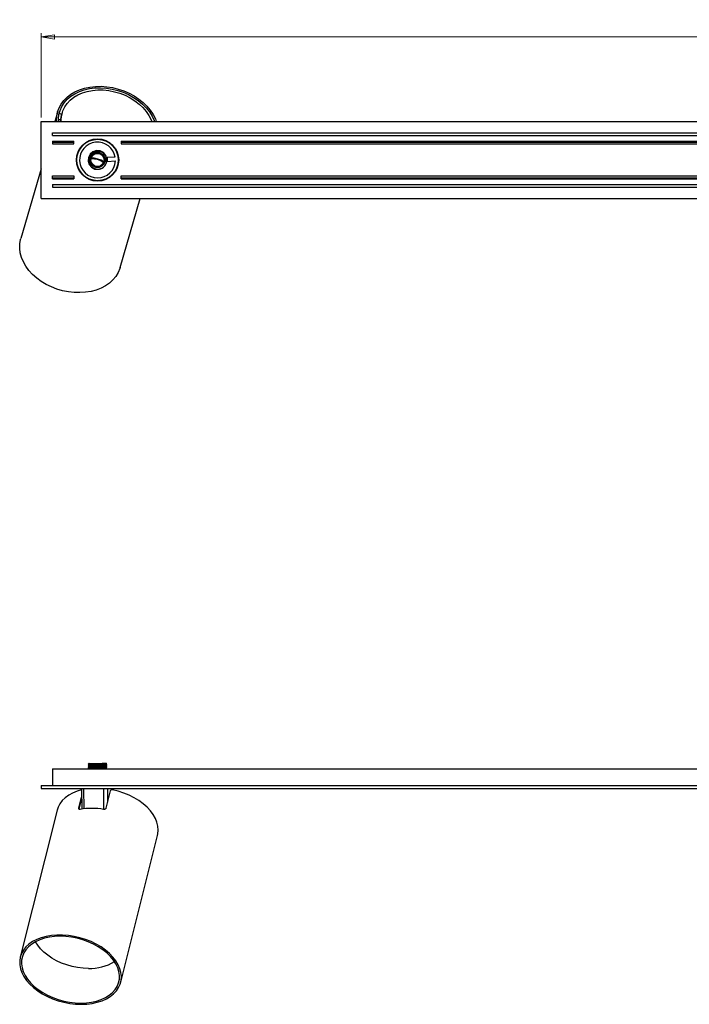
# Model space of a CAD drawing. Header units: millimetres. Extents: x 351 to 1046, y 379 to 649.
# Tile 2 of 4: x 521 to 699, y 388 to 649. Entities that reach past the tile are written whole.
import ezdxf

# ---------------------------------------------------------------- set-up
doc = ezdxf.new("R2010")
doc.units = ezdxf.units.MM
doc.styles.add('SLDTEXTSTYLE0', font='TXT', dxfattribs={"width": 0.75})
doc.dimstyles.new('SLDDIMSTYLE0', dxfattribs={"dimtxt": 3.5, "dimasz": 3.556, "dimexe": 0, "dimexo": 0.0625, "dimgap": 0.875, "dimtad": 1, "dimdec": 0, "dimlfac": 2, "dimrnd": 1e-09, "dimzin": 12, "dimdsep": 46, "dimtxsty": 'SLDTEXTSTYLE0', "dimblk1": 'CLOSED', "dimblk2": 'CLOSED', "dimsah": 1, "dimcen": 0.09, "dimadec": 0, "dimazin": 3, "dimtfac": 1, "dimtdec": 0, "dimtofl": 0, "dimtmove": 0, "dimatfit": 3, "dimldrblk": 'CLOSED', "dimfxl": 0, "dimfrac": 2, "dimtolj": 1, "dimtzin": 12, "dimarcsym": 0})

# ---------------------------------------------------------------- blocks, each defined once
blk = doc.blocks.new('_Closed')
at = {"color": 0, "linetype": 'ByBlock', "lineweight": -2}
for p, q in [((-1, 0.166667), (0, 0)), ((-1, 0.166667), (-1, -0.166667)), ((0, 0), (-1, -0.166667)), ((0, 0), (-1, 0))]:
    blk.add_line(p, q, dxfattribs=at)
blk = doc.blocks.new('_D_2')
at = {"color": 7, "linetype": 'Continuous', "lineweight": 0}
for p, q in [((526.33, 623.04), (526.33, 645.47)), ((526.33, 644.47), (876.33, 644.47)), ((876.33, 623.04), (876.33, 645.47))]:
    blk.add_line(p, q, dxfattribs=at)
at = {"color": 7, "linetype": 'Continuous', "lineweight": 18, "xscale": 3.556, "yscale": 3.556, "rotation": 180.0000000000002}
blk.add_blockref('_Closed', (526.33, 644.47, 15.48), dxfattribs=at)
at = {"color": 7, "linetype": 'Continuous', "lineweight": 18, "xscale": 3.556, "yscale": 3.556}
blk.add_blockref('_Closed', (876.33, 644.47, 15.48), dxfattribs=at)
at = {"color": 7, "linetype": 'Continuous', "lineweight": 18, "insert": (704.91, 648.98), "char_height": 3.5, "attachment_point": 1, "style": 'SLDTEXTSTYLE0'}
blk.add_mtext('700', dxfattribs=at)

msp = doc.modelspace()

# ---------------------------------------------------------------- linework, layer by layer
at = {"color": 7, "linetype": 'Continuous', "lineweight": 25}
for p, q in [((530.76, 624.66), (530, 622.04)), ((530.94, 622.61), (531.53, 622.44)), ((531.84, 623.91), (531.13, 624.11)), ((531.96, 624.31), (531.77, 623.67)), ((526.33, 601.54), (526.33, 622.04)), ((526.33, 622.04), (876.33, 622.04)), ((529.33, 619.04), (873.33, 619.04)), ((529.33, 618.29), (529.33, 619.04)), ((529.33, 618.29), (873.33, 618.29)), ((539.6, 617.01), (539.64, 617.16)), ((540, 617.26), (540.25, 617.19)), ((540.14, 617.29), (540.4, 617.21)), ((529.33, 616.79), (535.08, 616.79)), ((529.33, 616.79), (529.33, 616.54)), ((529.33, 616.54), (529.33, 616.04)), ((529.33, 616.54), (535.08, 616.54)), ((529.33, 616.04), (535.08, 616.04)), ((535.08, 616.54), (535.08, 616.79)), ((535.08, 616.04), (535.08, 616.54)), ((538.86, 616.7), (538.9, 616.87)), ((545.03, 615.87), (545.29, 615.79)), ((545.14, 615.77), (545.39, 615.69)), ((545.64, 615.41), (545.6, 615.27)), ((546.11, 614.77), (546.06, 614.61)), ((547.58, 616.79), (800.08, 616.79)), ((547.58, 616.79), (547.58, 616.54)), ((547.58, 616.54), (800.08, 616.54)), ((547.58, 616.54), (547.58, 616.04)), ((547.58, 616.04), (800.08, 616.04)), ((536.06, 613.36), (535.95, 613.44)), ((536.19, 613.75), (536.09, 613.82)), ((536.43, 614.29), (536.33, 614.36)), ((539.05, 612.72), (539, 612.74)), ((546.02, 612.55), (543.85, 612.43)), ((543.85, 612.43), (543.91, 611.43)), ((526.33, 609.45), (520.95, 590.93)), ((538.84, 611.64), (538.86, 611.63)), ((543.91, 611.43), (546.08, 611.55)), ((546.76, 610.3), (546.63, 610.29)), ((546.85, 610.69), (546.72, 610.68)), ((546.94, 611.28), (546.81, 611.27)), ((529.33, 607.05), (529.33, 607.54)), ((529.33, 607.54), (535.08, 607.54)), ((529.33, 607.05), (535.08, 607.05)), ((529.33, 606.79), (529.33, 607.05)), ((529.33, 606.79), (535.08, 606.79)), ((535.08, 607.54), (535.08, 607.05)), ((535.08, 607.05), (535.08, 606.79)), ((536.56, 608.82), (536.61, 608.98)), ((538.18, 607.29), (537.73, 607.48)), ((543.81, 606.88), (543.76, 606.72)), ((547.58, 607.05), (547.58, 607.54)), ((547.58, 607.54), (800.08, 607.54)), ((547.58, 607.05), (800.08, 607.05)), ((547.58, 606.79), (547.58, 607.05)), ((547.58, 606.79), (800.08, 606.79)), ((529.33, 605.29), (529.33, 604.54)), ((529.33, 605.29), (873.33, 605.29)), ((529.33, 604.54), (873.33, 604.54)), ((542.06, 606.22), (541.58, 606.3)), ((526.33, 601.54), (876.33, 601.54)), ((547.35, 583.25), (552.67, 601.54)), ((529.33, 450.14), (529.33, 445.64)), ((529.33, 450.14), (873.33, 450.14)), ((538.83, 451.37), (538.83, 451.31)), ((538.83, 450.87), (538.83, 450.81)), ((538.83, 450.37), (538.83, 450.31)), ((539.1, 451.15), (539.1, 451.03)), ((539.1, 450.65), (539.1, 450.53)), ((539.1, 450.15), (539.1, 450.14)), ((539.12, 451.54), (539.13, 451.53)), ((542.54, 451.54), (543.73, 451.54)), ((543.56, 451.28), (543.56, 451.4)), ((543.56, 450.78), (543.56, 450.9)), ((543.56, 450.28), (543.56, 450.4)), ((543.83, 451.06), (543.83, 451.12)), ((543.83, 450.56), (543.83, 450.62)), ((526.33, 445.64), (526.33, 444.89)), ((526.33, 445.64), (876.33, 445.64)), ((526.33, 444.89), (876.33, 444.89)), ((537.08, 444.8), (537.07, 444.89)), ((537.08, 444.79), (537.14, 439.41)), ((543.05, 444.79), (537.62, 444.79)), ((545.55, 444.79), (543.98, 444.79)), ((545.58, 444.48), (545.58, 444.79)), ((536.35, 439.62), (537.11, 442.62)), ((544.72, 444.26), (543.55, 439.62)), ((536.48, 439.35), (537.11, 441.87)), ((530.62, 439.14), (520.81, 400.12)), ((547.48, 393.42), (557.29, 432.43))]:
    msp.add_line(p, q, dxfattribs=at)
at = {"color": 8, "linetype": 'Continuous', "lineweight": 25}
for p, q in [((537.62, 444.89), (537.62, 444.79)), ((537.62, 444.79), (537.68, 439.48)), ((543.02, 439.33), (543.05, 444.79)), ((543.04, 444.89), (543.05, 444.79)), ((543.98, 444.79), (543.96, 441.22)), ((543.99, 444.89), (543.98, 444.79)), ((545.56, 444.89), (545.55, 444.79)), ((545.55, 444.48), (545.55, 444.79)), ((536.35, 439.62), (536.42, 439.38))]:
    msp.add_line(p, q, dxfattribs=at)
at = {"color": 7, "linetype": 'Continuous', "lineweight": 25, "flags": 128}
for points in [[(530.46, 622.04), (530.46, 622.23), (530.5, 623.4), (530.72, 624.54), (531.11, 625.63), (531.66, 626.65), (532.37, 627.61), (533.23, 628.47), (534.22, 629.24), (535.34, 629.9), (536.57, 630.45), (537.89, 630.87), (539.29, 631.16), (540.76, 631.32), (542.26, 631.35), (543.78, 631.24), (545.3, 631), (546.81, 630.63), (548.28, 630.14), (549.7, 629.52), (551.04, 628.8), (552.3, 627.97), (553.44, 627.05), (554.47, 626.05), (555.36, 624.98), (556.1, 623.86), (556.69, 622.71), (556.95, 622.04)], [(530.95, 622.04), (530.95, 622.68), (531.07, 623.84), (531.38, 624.95), (531.85, 626.01), (532.5, 626.99), (533.3, 627.9), (534.24, 628.7), (535.32, 629.39), (536.52, 629.97), (537.82, 630.42), (539.21, 630.74), (540.66, 630.93), (542.16, 630.97), (543.68, 630.88), (545.2, 630.64), (546.71, 630.28), (548.18, 629.78), (549.59, 629.16), (550.93, 628.42), (552.16, 627.58), (553.29, 626.65), (554.29, 625.63), (555.14, 624.56), (555.85, 623.43), (556.39, 622.26), (556.47, 622.04)], [(531.69, 622.04), (531.69, 622.66), (531.82, 623.78), (532.14, 624.86), (532.63, 625.87), (533.28, 626.82), (534.09, 627.67), (535.04, 628.43), (536.12, 629.07), (537.31, 629.6), (538.61, 630), (539.98, 630.26), (541.4, 630.39), (542.87, 630.38), (544.35, 630.22), (545.82, 629.93), (547.27, 629.51), (548.67, 628.97), (550, 628.3), (551.25, 627.52), (552.38, 626.65), (553.4, 625.69), (554.28, 624.67), (555, 623.58), (555.57, 622.46), (555.73, 622.04)], [(531.5, 622.04), (531.64, 623.14), (531.77, 623.67)], [(543.79, 611.78), (543.82, 612.07), (543.53, 613), (542.9, 613.74), (542.03, 614.19), (541.06, 614.28), (540.13, 613.98), (539.38, 613.36), (538.93, 612.49), (538.85, 611.52), (539.14, 610.59), (539.77, 609.84), (540.64, 609.39), (541.61, 609.31), (542.54, 609.6), (542.54, 609.6)], [(541.4, 612.04), (540.46, 612.24), (539.66, 612.31)], [(543.02, 611.34), (542.31, 611.7), (541.4, 612.04)], [(547.35, 583.25), (547.26, 582.97), (546.81, 581.89), (546.19, 580.88), (545.42, 579.95), (544.49, 579.11), (543.44, 578.38), (542.26, 577.76), (540.97, 577.26), (539.6, 576.89), (538.16, 576.66), (536.66, 576.56), (535.13, 576.59), (533.59, 576.77), (532.05, 577.07), (530.55, 577.51), (529.09, 578.08), (527.69, 578.76), (526.38, 579.55), (525.17, 580.43), (524.08, 581.41), (523.12, 582.46), (522.3, 583.56), (521.64, 584.72), (521.14, 585.91), (520.81, 587.11), (520.65, 588.31), (520.67, 589.49), (520.87, 590.65), (520.95, 590.93)], [(557.29, 432.43), (557.38, 432.83), (557.47, 433.83), (557.38, 434.86), (557.13, 435.9), (556.7, 436.94), (556.11, 437.96), (555.37, 438.95), (554.48, 439.91), (553.46, 440.81), (552.31, 441.65), (551.06, 442.41), (549.72, 443.09), (548.31, 443.67), (546.83, 444.16), (545.33, 444.53)], [(545.59, 444.89), (545.59, 444.89), (545.58, 444.79)], [(537.09, 444.51), (535.89, 444.16), (534.72, 443.67), (533.67, 443.09), (532.75, 442.41), (531.97, 441.65), (531.34, 440.81), (530.88, 439.91), (530.62, 439.14)], [(537, 387.57), (538.49, 387.63), (539.92, 387.81), (541.27, 388.1), (542.53, 388.51), (543.69, 389.03), (544.72, 389.65), (545.61, 390.36), (546.35, 391.15), (546.93, 392.02), (547.34, 392.95), (547.59, 393.93), (547.66, 394.94), (547.55, 395.98), (547.26, 397.03), (546.81, 398.08), (546.19, 399.11), (545.42, 400.11), (544.49, 401.06), (543.44, 401.96), (542.26, 402.79), (540.97, 403.55), (539.6, 404.21), (538.16, 404.78), (536.66, 405.24), (535.13, 405.6), (533.59, 405.83), (532.05, 405.95), (530.55, 405.95), (529.09, 405.83), (527.69, 405.6), (526.38, 405.24), (525.17, 404.78), (524.08, 404.21), (523.12, 403.55), (522.3, 402.79), (521.64, 401.96), (521.14, 401.06), (520.81, 400.11), (520.65, 399.11), (520.67, 398.08), (520.87, 397.03), (521.24, 395.98), (521.78, 394.94), (522.47, 393.93), (523.32, 392.95), (524.32, 392.02), (525.44, 391.15), (526.67, 390.36), (528, 389.65), (529.41, 389.03), (530.88, 388.51), (532.4, 388.1), (533.94, 387.81), (535.48, 387.63), (537, 387.57)], [(536.9, 387.9), (538.36, 387.96), (539.76, 388.14), (541.08, 388.44), (542.32, 388.85), (543.44, 389.36), (544.43, 389.98), (545.29, 390.68), (546, 391.47), (546.54, 392.34), (546.92, 393.26), (547.13, 394.23), (547.16, 395.23), (547.01, 396.25), (546.69, 397.28), (546.2, 398.31), (545.55, 399.31), (544.74, 400.28), (543.79, 401.2), (542.71, 402.06), (541.52, 402.85), (540.22, 403.56), (538.84, 404.18), (537.4, 404.69), (535.92, 405.1), (534.41, 405.4), (532.89, 405.58), (531.4, 405.64), (529.94, 405.58), (528.54, 405.4), (527.21, 405.1), (525.98, 404.69), (524.86, 404.18), (523.86, 403.56), (523.01, 402.85), (522.3, 402.06), (521.76, 401.2), (521.38, 400.28), (521.17, 399.31), (521.14, 398.31), (521.29, 397.28), (521.61, 396.25), (522.1, 395.23), (522.75, 394.23), (523.56, 393.26), (524.51, 392.34), (525.59, 391.47), (526.78, 390.68), (528.08, 389.98), (529.45, 389.36), (530.9, 388.85), (532.38, 388.44), (533.89, 388.14), (535.4, 387.96), (536.9, 387.9)], [(538.93, 397.1), (537.49, 397.16), (536.04, 397.33), (534.59, 397.62), (533.16, 398.02), (531.78, 398.53), (530.46, 399.13), (529.23, 399.82), (528.1, 400.59), (527.08, 401.42), (526.19, 402.32), (525.44, 403.26), (524.87, 404.18)]]:
    msp.add_lwpolyline(points, dxfattribs=at)
at = {"color": 7, "linetype": 'Continuous', "lineweight": 25}
for radius in [5.62, 5.5, 2, 1.75]:
    msp.add_circle((541.33, 611.79), radius, dxfattribs=at)
for centre, radius, start, end in [((541.33, 611.79), 4.75, 9.1124, 357.0278), ((540.2, 607.99), 4.07, 73.3351, 98.4131), ((540.26, 607.97), 4.07, 49.1536, 74.2315), ((541.33, 611.79), 2.5, 298.7833, 343.7833), ((543.53, 610.73), 0.666, 69.9822, 154.4503), ((539.83, 420.82), 18.77, 80.4319, 99.5681), ((539.36, 409.51), 12.42, 268.0303, 301.4167)]:
    msp.add_arc(centre, radius, start, end, dxfattribs=at)
at = {"color": 8, "linetype": 'Continuous', "lineweight": 25}
for centre, major_axis, start_param, end_param in [((537.83, 444.79), (0.75, -0.005), 1.853972, 3.141356), ((544.83, 444.79), (0.75, 0.005), 6.000086, 6.28342)]:
    msp.add_ellipse(centre, major_axis=major_axis, ratio=0.00396, start_param=start_param, end_param=end_param, dxfattribs=at)
at = {"color": 7, "linetype": 'Continuous', "lineweight": 25}
msp.add_ellipse((543.26, 444.79), major_axis=(0.75, 0.003), ratio=0.00721, start_param=0.282969, end_param=1.853689, dxfattribs=at)
for points, knots in [([(541.09, 614.01), (541.01, 614), (540.68, 613.95), (540.13, 613.72), (539.56, 613.21), (539.19, 612.54), (539.09, 611.96), (539.11, 611.63), (539.12, 611.55)], [0, 0, 0, 0, 0.0718, 0.286448, 0.501095, 0.715743, 0.93039, 1, 1, 1, 1]), ([(543.73, 611.1), (543.77, 611.32), (543.84, 611.81), (543.66, 612.58), (543.23, 613.29), (542.59, 613.8), (541.84, 614.07), (541.34, 614.03), (541.09, 614.01)], [0, 0, 0, 0, 0.144785, 0.321878, 0.499028, 0.672515, 0.841766, 1, 1, 1, 1]), ([(539.12, 611.55), (539.15, 611.33), (539.21, 610.88), (539.56, 610.25), (540.11, 609.73), (540.83, 609.4), (541.64, 609.32), (542.22, 609.45), (542.5, 609.59), (542.54, 609.6)], [0, 0, 0, 0, 0.145028, 0.289979, 0.456545, 0.625702, 0.796504, 0.973544, 1, 1, 1, 1]), ([(539.11, 451.53), (539.06, 451.51), (538.97, 451.46), (538.88, 451.4), (538.84, 451.38)], [0, 0, 0, 0, 0.499963, 1, 1, 1, 1]), ([(538.84, 451.31), (538.88, 451.28), (538.97, 451.23), (539.06, 451.18), (539.1, 451.15)], [0, 0, 0, 0, 0.507773, 1, 1, 1, 1]), ([(539.11, 451.03), (539.06, 451.01), (538.97, 450.96), (538.88, 450.9), (538.84, 450.88)], [0, 0, 0, 0, 0.499963, 1, 1, 1, 1]), ([(538.84, 450.81), (538.88, 450.78), (538.97, 450.73), (539.06, 450.68), (539.1, 450.65)], [0, 0, 0, 0, 0.507773, 1, 1, 1, 1]), ([(539.11, 450.53), (539.06, 450.51), (538.97, 450.46), (538.88, 450.4), (538.84, 450.38)], [0, 0, 0, 0, 0.4999633, 1, 1, 1, 1]), ([(538.84, 450.31), (538.88, 450.28), (538.97, 450.23), (539.06, 450.18), (539.1, 450.15)], [0, 0, 0, 0, 0.507773, 1, 1, 1, 1]), ([(538.87, 451.37), (538.86, 451.38), (538.81, 451.39), (539.1, 451.41), (539.73, 451.44), (540.62, 451.48), (541.62, 451.51), (542.23, 451.53), (542.54, 451.54)], [0, 0, 0, 0, 0.052692, 0.242153, 0.431615, 0.621077, 0.810538, 1, 1, 1, 1]), ([(543.73, 451.54), (543.61, 451.53), (543.35, 451.51), (542.56, 451.48), (541.62, 451.44), (540.62, 451.41), (539.72, 451.38), (539.1, 451.35), (538.81, 451.33), (538.86, 451.31), (538.87, 451.31)], [0, 0, 0, 0, 0.137398, 0.274797, 0.412195, 0.549593, 0.686991, 0.82439, 0.961788, 1, 1, 1, 1]), ([(538.87, 450.87), (538.86, 450.88), (538.81, 450.89), (539.1, 450.91), (539.72, 450.94), (540.62, 450.98), (541.61, 451.01), (542.57, 451.04), (543.33, 451.07), (543.78, 451.1), (543.79, 451.12), (543.8, 451.12)], [0, 0, 0, 0, 0.034764, 0.159764, 0.284764, 0.409764, 0.534764, 0.659764, 0.784764, 0.909764, 1, 1, 1, 1]), ([(543.78, 451.06), (543.78, 451.05), (543.77, 451.03), (543.32, 451.01), (542.57, 450.98), (541.61, 450.94), (540.62, 450.91), (539.72, 450.88), (539.1, 450.85), (538.81, 450.83), (538.86, 450.81), (538.87, 450.81)], [0, 0, 0, 0, 0.0736489, 0.200928, 0.328207, 0.455486, 0.582765, 0.710044, 0.8373231, 0.9646021, 1, 1, 1, 1]), ([(538.87, 450.37), (538.86, 450.38), (538.81, 450.39), (539.1, 450.41), (539.72, 450.44), (540.62, 450.48), (541.61, 450.51), (542.57, 450.54), (543.33, 450.57), (543.78, 450.6), (543.79, 450.62), (543.8, 450.62)], [0, 0, 0, 0, 0.0347641, 0.1597641, 0.2847641, 0.4097641, 0.5347641, 0.6597641, 0.7847641, 0.9097641, 1, 1, 1, 1]), ([(543.78, 450.56), (543.78, 450.55), (543.77, 450.53), (543.32, 450.51), (542.57, 450.48), (541.61, 450.44), (540.62, 450.41), (539.72, 450.38), (539.1, 450.35), (538.81, 450.33), (538.86, 450.31), (538.87, 450.31)], [0, 0, 0, 0, 0.073649, 0.200928, 0.328207, 0.455486, 0.582765, 0.710044, 0.837323, 0.964602, 1, 1, 1, 1]), ([(543.53, 451.28), (543.53, 451.27), (543.52, 451.25), (543.11, 451.23), (542.44, 451.19), (541.58, 451.16), (540.7, 451.13), (539.9, 451.1), (539.35, 451.07), (539.09, 451.05), (539.12, 451.04), (539.13, 451.03)], [0, 0, 0, 0, 0.092027, 0.219493, 0.34696, 0.474426, 0.601892, 0.729358, 0.856825, 0.984291, 1, 1, 1, 1]), ([(543.53, 450.78), (543.53, 450.77), (543.52, 450.75), (543.11, 450.73), (542.44, 450.69), (541.58, 450.66), (540.7, 450.63), (539.9, 450.6), (539.35, 450.57), (539.09, 450.55), (539.12, 450.54), (539.13, 450.53)], [0, 0, 0, 0, 0.092027, 0.219493, 0.34696, 0.474426, 0.601892, 0.729358, 0.856825, 0.984291, 1, 1, 1, 1]), ([(543.52, 451.4), (543.51, 451.39), (543.5, 451.38), (543.11, 451.35), (542.44, 451.32), (541.58, 451.29), (540.7, 451.26), (539.9, 451.23), (539.35, 451.19), (539.08, 451.17), (539.13, 451.16), (539.14, 451.15)], [0, 0, 0, 0, 0.07245, 0.1998725, 0.327295, 0.4547175, 0.58214, 0.7095625, 0.836985, 0.9644075, 1, 1, 1, 1]), ([(543.52, 450.9), (543.51, 450.89), (543.5, 450.88), (543.11, 450.85), (542.44, 450.82), (541.58, 450.79), (540.7, 450.76), (539.9, 450.73), (539.35, 450.69), (539.08, 450.67), (539.13, 450.66), (539.14, 450.65)], [0, 0, 0, 0, 0.07245, 0.199872, 0.327295, 0.454717, 0.58214, 0.709562, 0.836985, 0.964407, 1, 1, 1, 1]), ([(543.52, 450.4), (543.51, 450.39), (543.5, 450.38), (543.11, 450.35), (542.44, 450.32), (541.58, 450.29), (540.7, 450.26), (539.9, 450.23), (539.35, 450.19), (539.08, 450.17), (539.13, 450.16), (539.14, 450.15)], [0, 0, 0, 0, 0.07245, 0.199872, 0.327295, 0.454717, 0.58214, 0.709562, 0.836985, 0.964407, 1, 1, 1, 1]), ([(539.12, 451.54), (539.15, 451.54), (539.21, 451.54), (539.56, 451.54), (540.11, 451.54), (540.83, 451.54), (541.64, 451.54), (542.22, 451.54), (542.5, 451.54), (542.54, 451.54)], [0, 0, 0, 0, 0.145028, 0.289979, 0.456545, 0.625702, 0.796504, 0.973544, 1, 1, 1, 1]), ([(543.53, 450.28), (543.53, 450.27), (543.52, 450.25), (543.11, 450.23), (542.44, 450.19), (541.64, 450.17), (541.12, 450.15), (540.88, 450.14)], [0, 0, 0, 0, 0.159659, 0.380801, 0.601944, 0.823086, 1, 1, 1, 1]), ([(543.56, 451.4), (543.6, 451.43), (543.69, 451.48), (543.79, 451.53), (543.83, 451.56)], [0, 0, 0, 0, 0.4999664, 1, 1, 1, 1]), ([(543.83, 451.13), (543.79, 451.15), (543.7, 451.21), (543.61, 451.26), (543.56, 451.28)], [0, 0, 0, 0, 0.507528, 1, 1, 1, 1]), ([(543.56, 450.9), (543.6, 450.93), (543.69, 450.98), (543.79, 451.03), (543.83, 451.06)], [0, 0, 0, 0, 0.499966, 1, 1, 1, 1]), ([(543.83, 450.63), (543.79, 450.65), (543.7, 450.71), (543.61, 450.76), (543.56, 450.78)], [0, 0, 0, 0, 0.507528, 1, 1, 1, 1]), ([(543.56, 450.4), (543.6, 450.43), (543.69, 450.48), (543.79, 450.53), (543.83, 450.56)], [0, 0, 0, 0, 0.499966, 1, 1, 1, 1]), ([(543.81, 450.14), (543.77, 450.16), (543.69, 450.21), (543.61, 450.26), (543.56, 450.28)], [0, 0, 0, 0, 0.470294, 1, 1, 1, 1]), ([(545.33, 444.53), (545.27, 444.54), (545.14, 444.56), (544.97, 444.52), (544.83, 444.44), (544.75, 444.35), (544.73, 444.28), (544.72, 444.26)], [0, 0, 0, 0, 0.227584, 0.455404, 0.676556, 0.888193, 1, 1, 1, 1]), ([(536.71, 439.34), (536.66, 439.33), (536.56, 439.32), (536.44, 439.36), (536.36, 439.44), (536.34, 439.53), (536.35, 439.6), (536.35, 439.62)], [0, 0, 0, 0, 0.223363, 0.446786, 0.66793, 0.882137, 1, 1, 1, 1]), ([(543.55, 439.62), (543.54, 439.58), (543.51, 439.5), (543.4, 439.41), (543.25, 439.34), (543.1, 439.32), (543, 439.33), (542.95, 439.34)], [0, 0, 0, 0, 0.205422, 0.410714, 0.619671, 0.835971, 1, 1, 1, 1])]:
    msp.add_open_spline(points, degree=3, knots=knots, dxfattribs=at)

# ---------------------------------------------------------------- dimensions: what is measured, and where the dimension line sits
at = {"color": 7, "linetype": 'Continuous', "lineweight": 18}
dim = msp.add_linear_dim(base=(876.33, 644.47), p1=(526.33, 622.04), p2=(876.33, 622.04), dimstyle='SLDDIMSTYLE0', dxfattribs=at)
dim.commit()
dim.dimension.update_dxf_attribs({"geometry": '_D_2', "text_midpoint": (708.79, 644.47), "dimtype": 160})

doc.saveas('drawing.dxf')
